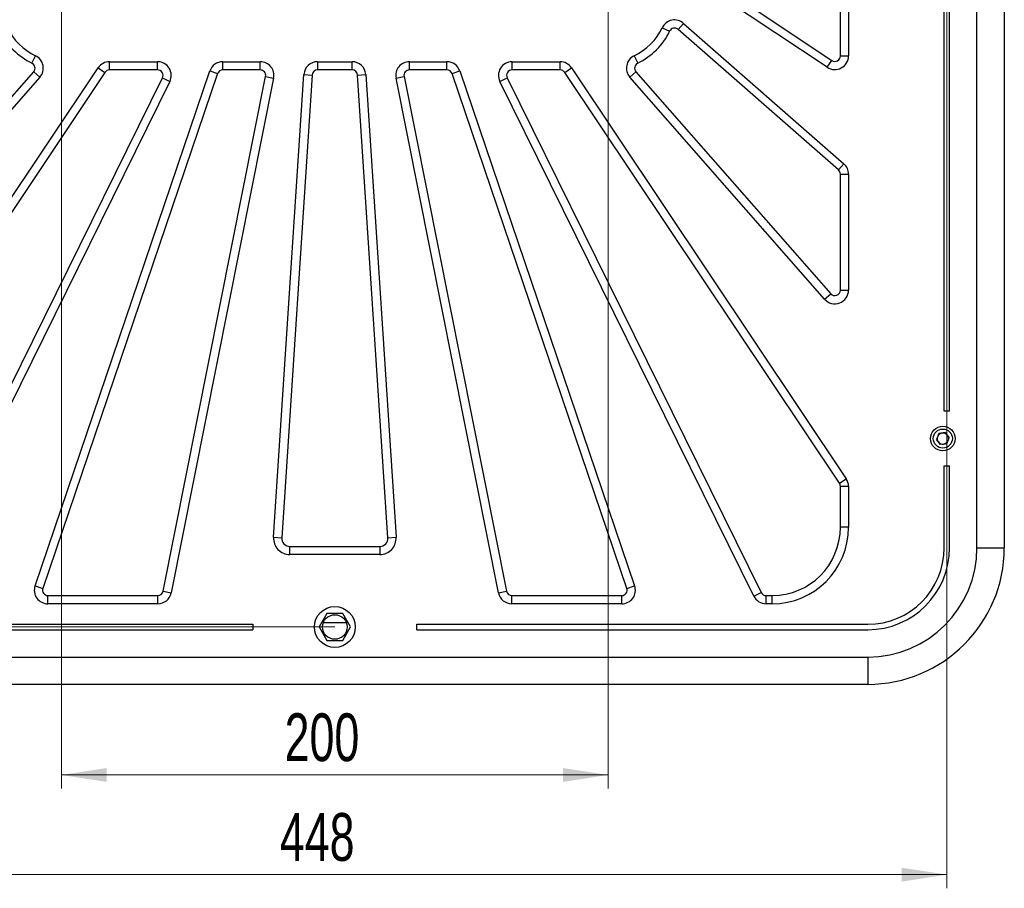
# Model space of a CAD drawing. Header units: millimetres. Extents: x 8 to 415, y 1 to 292.
# Tile 4 of 9: x 272 to 344, y 110 to 173. Entities that reach past the tile are written whole.
import ezdxf

# ---------------------------------------------------------------- set-up
doc = ezdxf.new("R2010")
doc.units = ezdxf.units.MM
doc.styles.add('SLDTEXTSTYLE1', font='TXT', dxfattribs={"width": 0.7})
doc.dimstyles.new('SLDDIMSTYLE0', dxfattribs={"dimtxt": 3.5, "dimasz": 3.302, "dimexe": 0, "dimexo": 0.0625, "dimgap": 0.875, "dimtad": 2, "dimlfac": 5, "dimrnd": 1e-09, "dimzin": 12, "dimdsep": 46, "dimtxsty": 'SLDTEXTSTYLE1', "dimsah": 1, "dimcen": 0.09, "dimadec": 0, "dimazin": 3, "dimtfac": 1, "dimtdec": 3, "dimtofl": 0, "dimtmove": 0, "dimatfit": 3, "dimfxl": 0, "dimfrac": 2, "dimtolj": 1, "dimtzin": 12, "dimarcsym": 0})

# ---------------------------------------------------------------- blocks, each defined once
blk = doc.blocks.new('_D_2')
at = {"color": 7, "linetype": 'Continuous', "lineweight": 0}
for p, q in [((249.879, 194.452), (249.879, 109.512)), ((339.479, 194.452), (339.479, 109.512)), ((249.879, 110.512), (339.479, 110.512))]:
    blk.add_line(p, q, dxfattribs=at)
at = {"color": 7, "linetype": 'Continuous', "lineweight": 18}
for points in [[(249.879, 110.512), (253.181, 110.004), (253.181, 111.02)], [(339.479, 110.512), (336.177, 111.02), (336.177, 110.004)]]:
    blk.add_solid(points, dxfattribs=at)
at = {"color": 7, "linetype": 'Continuous', "lineweight": 18, "insert": (290.654, 115.023), "char_height": 3.5, "attachment_point": 1, "style": 'SLDTEXTSTYLE1'}
blk.add_mtext('448', dxfattribs=at)
blk = doc.blocks.new('_D_3')
at = {"color": 7, "linetype": 'Continuous', "lineweight": 0}
for p, q in [((294.679, 260.252), (234.679, 260.252)), ((235.679, 128.652), (235.679, 260.252)), ((294.679, 128.652), (234.679, 128.652))]:
    blk.add_line(p, q, dxfattribs=at)
at = {"color": 7, "linetype": 'Continuous', "lineweight": 18}
for points in [[(235.679, 260.252), (235.171, 256.95), (236.187, 256.95)], [(235.679, 128.652), (236.187, 131.954), (235.171, 131.954)]]:
    blk.add_solid(points, dxfattribs=at)
at = {"color": 7, "linetype": 'Continuous', "lineweight": 18, "insert": (231.168, 190.777), "char_height": 3.5, "attachment_point": 1, "rotation": 90, "style": 'SLDTEXTSTYLE1'}
blk.add_mtext('658', dxfattribs=at)
blk = doc.blocks.new('_D_4')
at = {"color": 7, "linetype": 'Continuous', "lineweight": 0}
for p, q in [((274.679, 214.452), (274.679, 116.814)), ((314.679, 214.452), (314.679, 116.814)), ((274.679, 117.814), (314.679, 117.814))]:
    blk.add_line(p, q, dxfattribs=at)
at = {"color": 7, "linetype": 'Continuous', "lineweight": 18}
for points in [[(274.679, 117.814), (277.981, 117.306), (277.981, 118.322)], [(314.679, 117.814), (311.377, 118.322), (311.377, 117.306)]]:
    blk.add_solid(points, dxfattribs=at)
at = {"color": 7, "linetype": 'Continuous', "lineweight": 18, "insert": (291.004, 122.326), "char_height": 3.5, "attachment_point": 1, "style": 'SLDTEXTSTYLE1'}
blk.add_mtext('200', dxfattribs=at)

msp = doc.modelspace()

# ---------------------------------------------------------------- linework, layer by layer
at = {"color": 7, "linetype": 'Continuous', "lineweight": 25}
for p, q in [((341.6793, 134.4516), (341.6793, 254.4516)), ((343.6793, 254.4516), (343.6793, 134.4516)), ((339.2793, 144.4491), (339.2793, 188.9516)), ((339.6793, 144.4491), (339.6793, 188.9516)), ((319.857, 177.6283), (331.057, 170.1447)), ((330.7237, 169.6458), (319.5237, 177.1294)), ((331.6793, 170.4773), (331.6793, 175.9565)), ((332.2793, 175.9565), (332.2793, 170.4773)), ((318.6448, 172.5452), (319.1856, 172.2852)), ((319.8098, 172.4127), (320.2054, 172.8638)), ((331.543, 162.1229), (319.8098, 172.4127)), ((320.2054, 172.8638), (331.9386, 162.574)), ((272.5129, 169.9452), (272.7729, 170.486)), ((316.5856, 170.486), (316.8456, 169.9452)), ((330.7237, 169.6458), (331.057, 170.1447)), ((331.6793, 170.4773), (332.2793, 170.4773)), ((257.2478, 139.5114), (277.3571, 169.6071)), ((272.7352, 131.673), (285.5326, 169.373)), ((277.3571, 169.6071), (277.856, 169.2738)), ((278.1886, 169.4516), (278.1886, 170.0516)), ((278.1886, 170.0516), (281.7074, 170.0516)), ((281.7074, 169.4516), (278.1886, 169.4516)), ((281.7074, 169.4516), (281.7074, 170.0516)), ((285.5326, 169.373), (286.1008, 169.1801)), ((286.4795, 170.0516), (289.2191, 170.0516)), ((286.4795, 169.4516), (286.4795, 170.0516)), ((289.2191, 169.4516), (286.4795, 169.4516)), ((289.2191, 169.4516), (289.2191, 170.0516)), ((293.4153, 170.0516), (293.4153, 169.4516)), ((293.4153, 170.0516), (295.9432, 170.0516)), ((295.9432, 169.4516), (293.4153, 169.4516)), ((295.9432, 169.4516), (295.9432, 170.0516)), ((300.1395, 170.0516), (302.879, 170.0516)), ((300.1395, 169.4516), (300.1395, 170.0516)), ((302.879, 169.4516), (300.1395, 169.4516)), ((302.879, 169.4516), (302.879, 170.0516)), ((303.2578, 169.1801), (303.8259, 169.373)), ((303.8259, 169.373), (316.6233, 131.673)), ((307.6512, 169.4516), (307.6512, 170.0516)), ((307.6512, 170.0516), (311.1699, 170.0516)), ((311.1699, 169.4516), (307.6512, 169.4516)), ((311.1699, 169.4516), (311.1699, 170.0516)), ((311.5025, 169.2738), (312.0014, 169.6071)), ((312.0014, 169.6071), (332.1107, 139.5114)), ((277.856, 169.2738), (257.7467, 139.178)), ((258.38, 153.0602), (272.6403, 169.321)), ((273.0915, 168.9254), (258.8311, 152.6646)), ((263.4745, 131.1747), (282.0661, 168.8747)), ((272.6403, 169.321), (273.0915, 168.9254)), ((286.1008, 169.1801), (273.3033, 131.4801)), ((282.0661, 168.8747), (282.6042, 168.6093)), ((282.1124, 131.2735), (289.6114, 168.9735)), ((290.1998, 168.8565), (282.7008, 131.1565)), ((289.6114, 168.9735), (290.1998, 168.8565)), ((290.1964, 135.2301), (292.4175, 169.117)), ((293.0162, 169.0777), (290.7951, 135.1908)), ((292.4175, 169.117), (293.0162, 169.0777)), ((296.3424, 169.0777), (296.9411, 169.117)), ((298.5634, 135.1908), (296.3424, 169.0777)), ((296.9411, 169.117), (299.1621, 135.2301)), ((299.1587, 168.8565), (299.7472, 168.9735)), ((306.6577, 131.1565), (299.1587, 168.8565)), ((299.7472, 168.9735), (307.2462, 131.2735)), ((316.0552, 131.4801), (303.2578, 169.1801)), ((306.7543, 168.6093), (307.2924, 168.8747)), ((307.2924, 168.8747), (325.884, 131.1747)), ((331.6119, 139.178), (311.5025, 169.2738)), ((316.2671, 168.9254), (316.7182, 169.321)), ((330.5274, 152.6646), (316.2671, 168.9254)), ((316.7182, 169.321), (330.9785, 153.0602)), ((282.6042, 168.6093), (264.0127, 130.9093)), ((325.3459, 130.9093), (306.7543, 168.6093)), ((331.543, 162.1229), (331.9386, 162.574)), ((331.6793, 153.3239), (331.6793, 161.8222)), ((331.6793, 161.8222), (332.2793, 161.8222)), ((332.2793, 161.8222), (332.2793, 153.3239)), ((330.5274, 152.6646), (330.9785, 153.0602)), ((331.6793, 153.3239), (332.2793, 153.3239)), ((339.6793, 144.4491), (339.2793, 144.4491)), ((338.8923, 142.8258), (338.7117, 142.3902)), ((339.3599, 142.8872), (338.8923, 142.8258)), ((339.3599, 142.8872), (339.6468, 142.5129)), ((338.9986, 142.016), (338.7117, 142.3902)), ((339.4662, 142.0773), (338.9986, 142.016)), ((339.4662, 142.0773), (339.6468, 142.5129)), ((339.2793, 140.4541), (339.6793, 140.4541)), ((339.2793, 134.4516), (339.2793, 140.4541)), ((339.6793, 134.4516), (339.6793, 140.4541)), ((331.6119, 139.178), (332.1107, 139.5114)), ((331.6793, 135.9516), (331.6793, 138.9558)), ((331.6793, 138.9558), (332.2793, 138.9558)), ((332.2793, 138.9558), (332.2793, 135.9516)), ((332.2793, 135.9516), (331.6793, 135.9516)), ((290.1964, 135.2301), (290.7951, 135.1908)), ((298.5634, 135.1908), (299.1621, 135.2301)), ((291.3938, 133.9516), (291.3938, 134.5516)), ((291.3938, 134.5516), (297.9647, 134.5516)), ((297.9647, 134.5516), (297.9647, 133.9516)), ((341.6793, 134.4516), (343.6793, 134.4516)), ((297.9647, 133.9516), (291.3938, 133.9516)), ((272.7352, 131.673), (273.3033, 131.4801)), ((282.1124, 131.2735), (282.7008, 131.1565)), ((306.6577, 131.1565), (307.2462, 131.2735)), ((316.0552, 131.4801), (316.6233, 131.673)), ((325.3459, 130.9093), (325.884, 131.1747)), ((273.6821, 130.3516), (273.6821, 130.9516)), ((273.6821, 130.9516), (281.7201, 130.9516)), ((281.7201, 130.3516), (281.7201, 130.9516)), ((307.6385, 130.3516), (307.6385, 130.9516)), ((307.6385, 130.9516), (315.6764, 130.9516)), ((315.6764, 130.3516), (315.6764, 130.9516)), ((326.2427, 130.3516), (326.2427, 130.9516)), ((326.2427, 130.9516), (326.6793, 130.9516)), ((326.6793, 130.3516), (326.6793, 130.9516)), ((281.7201, 130.3516), (273.6821, 130.3516)), ((315.6764, 130.3516), (307.6385, 130.3516)), ((326.6793, 130.3516), (326.2427, 130.3516)), ((294.1019, 129.6516), (293.5246, 128.6516)), ((295.2566, 129.6516), (294.1019, 129.6516)), ((295.834, 128.6516), (295.2566, 129.6516)), ((255.6793, 128.8516), (288.6793, 128.8516)), ((255.6793, 128.4516), (288.6793, 128.4516)), ((288.6793, 128.8516), (288.6793, 128.4516)), ((293.5246, 128.6516), (294.1019, 127.6516)), ((295.5278, 128.9516), (293.8307, 128.9516)), ((295.2566, 127.6516), (295.834, 128.6516)), ((300.6793, 128.8516), (333.6793, 128.8516)), ((300.6793, 128.4516), (300.6793, 128.8516)), ((300.6793, 128.4516), (333.6793, 128.4516)), ((294.1019, 127.6516), (295.2566, 127.6516)), ((255.6793, 126.4516), (333.6793, 126.4516)), ((333.6793, 126.4516), (333.6793, 124.4516)), ((333.6793, 124.4516), (255.6793, 124.4516))]:
    msp.add_line(p, q, dxfattribs=at)
for centre, radius in [((339.1793, 142.4516), 0.9), ((339.1793, 142.4516), 0.7), ((294.6793, 128.6516), 1.5), ((294.6793, 128.6516), 0.9)]:
    msp.add_circle(centre, radius, dxfattribs=at)
for centre, radius, start, end in [((319.5461, 172.1119), 1, 48.75, 154.324806), ((274.6793, 174.4516), 5, 205.675194, 244.324806), ((274.6793, 174.4516), 4.4, 205.675194, 244.324806), ((314.6793, 174.4516), 4.4, 295.675194, 334.324806), ((314.6793, 174.4516), 5, 295.675194, 334.324806), ((319.5461, 172.1119), 0.4, 48.75, 154.324806), ((272.3396, 169.5847), 1, 318.75, 64.324806), ((317.0189, 169.5847), 1, 115.675194, 221.25), ((331.2793, 170.4773), 1, 236.25, 0), ((331.2793, 170.4773), 0.4, 236.25, 0), ((272.3396, 169.5847), 0.4, 318.75, 64.324806), ((278.1886, 169.0516), 1, 90, 146.25), ((278.1886, 169.0516), 0.4, 90, 146.25), ((281.7074, 169.0516), 1, 333.75, 90), ((281.7074, 169.0516), 0.4, 333.75, 90), ((286.4795, 169.0516), 1, 90, 161.25), ((286.4795, 169.0516), 0.4, 90, 161.25), ((289.2191, 169.0516), 1, 348.75, 90), ((289.2191, 169.0516), 0.4, 348.75, 90), ((293.4153, 169.0516), 1, 90, 176.25), ((293.4153, 169.0516), 0.4, 90, 176.25), ((295.9432, 169.0516), 1, 3.75, 90), ((295.9432, 169.0516), 0.4, 3.75, 90), ((300.1395, 169.0516), 1, 90, 191.25), ((300.1395, 169.0516), 0.4, 90, 191.25), ((302.879, 169.0516), 1, 18.75, 90), ((302.879, 169.0516), 0.4, 18.75, 90), ((307.6512, 169.0516), 1, 90, 206.25), ((307.6512, 169.0516), 0.4, 90, 206.25), ((311.1699, 169.0516), 1, 33.75, 90), ((311.1699, 169.0516), 0.4, 33.75, 90), ((317.0189, 169.5847), 0.4, 115.675194, 221.25), ((331.2793, 161.8222), 1, 0, 48.75), ((331.2793, 161.8222), 0.4, 0, 48.75), ((331.2793, 153.3239), 1, 221.25, 0), ((331.2793, 153.3239), 0.4, 221.25, 0), ((339.1793, 142.4516), 0.4084, 97.477326, 157.477326), ((339.1793, 142.4516), 0.4084, 37.477326, 97.477326), ((339.1793, 142.4516), 0.4084, 337.477326, 37.477326), ((339.1793, 142.4516), 0.4084, 157.477326, 217.477326), ((339.1793, 142.4516), 0.4084, 217.477326, 277.477326), ((339.1793, 142.4516), 0.4084, 277.477326, 337.477326), ((331.2793, 138.9558), 0.4, 0, 33.75), ((331.2793, 138.9558), 1, 0, 33.75), ((326.6793, 135.9516), 5.6, 270, 0), ((326.6793, 135.9516), 5, 270, 0), ((291.3938, 135.1516), 1.2, 176.25, 270), ((291.3938, 135.1516), 0.6, 176.25, 270), ((297.9647, 135.1516), 1.2, 270, 3.75), ((297.9647, 135.1516), 0.6, 270, 3.75), ((333.6793, 134.4516), 8, 270, 0), ((333.6793, 134.4516), 10, 270, 0), ((333.6793, 134.4516), 6, 270, 0), ((333.6793, 134.4516), 5.6, 270, 0), ((273.6821, 131.3516), 1, 161.25, 270), ((273.6821, 131.3516), 0.4, 161.25, 270), ((281.7201, 131.3516), 0.4, 270, 348.75), ((307.6385, 131.3516), 0.4, 191.25, 270), ((315.6764, 131.3516), 1, 270, 18.75), ((315.6764, 131.3516), 0.4, 270, 18.75), ((326.2427, 131.3516), 0.4, 206.25, 270), ((281.7201, 131.3516), 1, 270, 348.75), ((307.6385, 131.3516), 1, 191.25, 270), ((326.2427, 131.3516), 1, 206.25, 270)]:
    msp.add_arc(centre, radius, start, end, dxfattribs=at)

# ---------------------------------------------------------------- dimensions: what is measured, and where the dimension line sits
at = {"color": 7, "linetype": 'Continuous', "lineweight": 18}
dim = msp.add_linear_dim(base=(235.6793, 260.2516), p1=(294.6793, 128.6516), p2=(294.6793, 260.2516), angle=90, dimstyle='SLDDIMSTYLE0', dxfattribs=at)
dim.commit()
dim.dimension.update_dxf_attribs({"geometry": '_D_3', "text_midpoint": (235.6793, 194.4516), "dimtype": 160})
for base, p1, p2, picture, middle in [((314.6793, 117.8138), (274.6793, 214.4516), (314.6793, 214.4516), '_D_4', (294.6793, 117.8138)), ((339.4793, 110.5117), (249.8793, 194.4516), (339.4793, 194.4516), '_D_2', (294.6793, 110.5117))]:
    dim = msp.add_linear_dim(base=base, p1=p1, p2=p2, dimstyle='SLDDIMSTYLE0', dxfattribs=at)
    dim.commit()
    dim.dimension.update_dxf_attribs({"geometry": picture, "text_midpoint": middle, "dimtype": 160})

doc.saveas('drawing.dxf')
